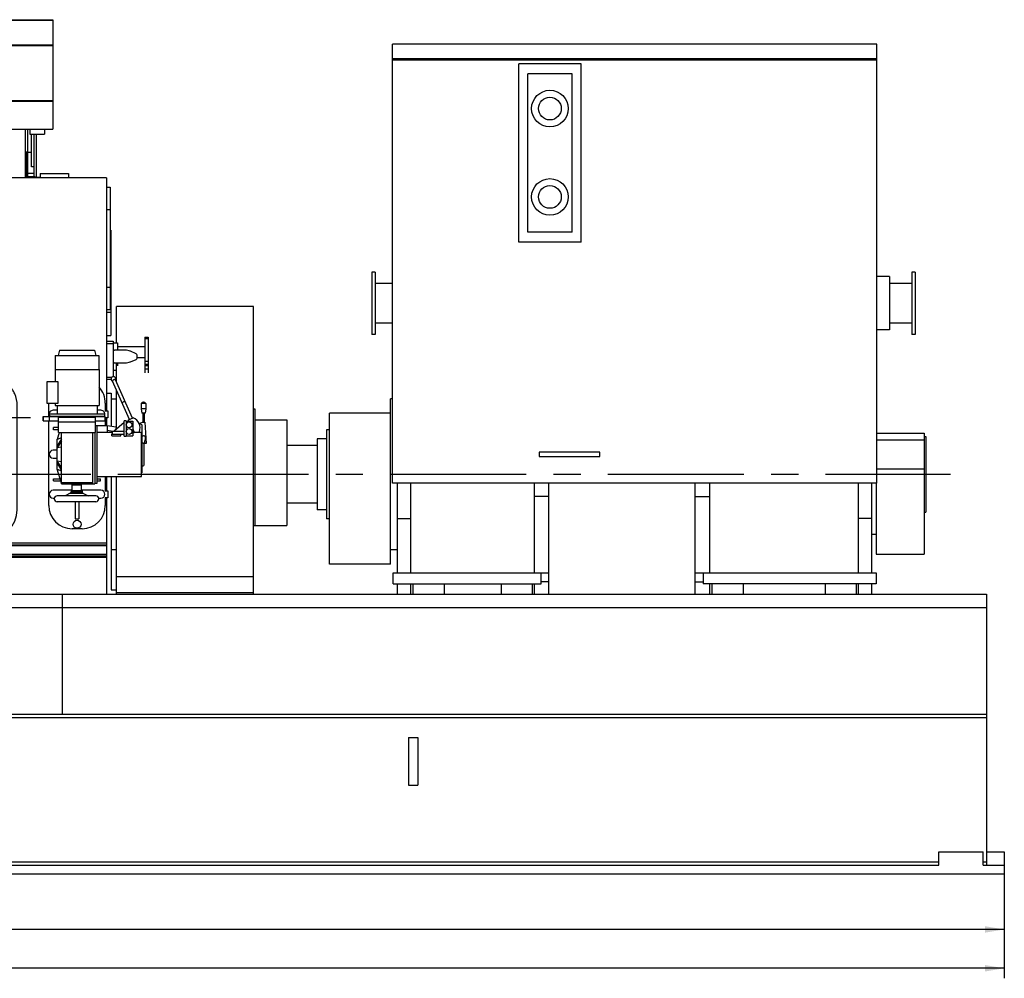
# Model space of a CAD drawing. Header units: millimetres. Extents: x 0 to 1189, y 0 to 841.
# Tile 118 of 166: x 637 to 814, y 514 to 687. Entities that reach past the tile are written whole.
import ezdxf
from ezdxf.enums import TextEntityAlignment as Align

# ---------------------------------------------------------------- set-up
doc = ezdxf.new("R2010")
doc.units = ezdxf.units.MM
doc.header["$LTSCALE"] = 65.395
doc.linetypes.add('CENTER', pattern=[0.6, 0.375, -0.075, 0.075, -0.075])
doc.layers.get('0').update_dxf_attribs({"linetype": 'CONTINUOUS'})
for name, color, linetype in [('1907_040000_TLKGS_KS_V_ABL340', 7, 'CONTINUOUS'), ('1907_041000_TLKGS_KS_V_ABL341', 7, 'CONTINUOUS'), ('1907_116500_06_SIMPLE1_B#AF0_ABL252', 7, 'CONTINUOUS'), ('1907_116500_06_SIMPLE1_T2_B_PBL397', 7, 'CONTINUOUS'), ('1907_733000_06_SIMPLE1_A_ABL358', 7, 'CONTINUOUS'), ('1907_733000_06_SIMPLE1_T1_A_PBL359', 7, 'CONTINUOUS'), ('1907_733000_06_SIMPLE1_T2_A_PBL361', 7, 'CONTINUOUS'), ('1907_733000_06_SIMPLE1_T3_A_PBL370', 7, 'CONTINUOUS'), ('1907_733000_06_SIMPLE1_T4_A_PBL360', 7, 'CONTINUOUS'), ('1907_734000_04_SIMPLE1_C_ABL342', 7, 'CONTINUOUS'), ('1907_734000_04_SIMPLE1_T1_C_PBL343', 7, 'CONTINUOUS'), ('1997_000000_TLKGS_MARKETING_ABL3', 7, 'CONTINUOUS'), ('1997_030000_TLKGS_V_ABL10', 7, 'CONTINUOUS'), ('1997_100000_TLKGS_V_ABL225', 7, 'CONTINUOUS'), ('1997_111000_12_SIMPLE1_D_ABL226', 7, 'CONTINUOUS'), ('1997_111000_12_SIMPLE1_T1_D_PBL227', 7, 'CONTINUOUS'), ('1997_111000_12_SIMPLE1_T2_D_PBL390', 7, 'CONTINUOUS'), ('1997_111200_08_SIMPLE1_A_ABL235', 7, 'CONTINUOUS'), ('1997_111200_08_SIMPLE1_T2_A_PBL383', 7, 'CONTINUOUS'), ('1997_111200_08_SIMPLE1_T6_A_PBL357', 7, 'CONTINUOUS'), ('1997_171000_05_SIMPLE1_A_ABL393', 7, 'CONTINUOUS'), ('1997_171000_05_SIMPLE1_T1_A_PBL396', 7, 'CONTINUOUS'), ('1997_171000_05_SIMPLE1_T2_A_PBL394', 7, 'CONTINUOUS'), ('1997_300000_TLKGS_V_ABL379', 7, 'CONTINUOUS'), ('1997_312000_06_SIMPLE1_T1_X_PBL381', 7, 'CONTINUOUS'), ('1997_312000_06_SIMPLE1_X_ABL380', 7, 'CONTINUOUS'), ('1997_700000_TLKGS_V_ABL22', 7, 'CONTINUOUS'), ('1997_727000_11_SIMPLE1_B_ABL23', 7, 'CONTINUOUS'), ('1997_727000_11_SIMPLE1_T1_B_PBL24', 7, 'CONTINUOUS'), ('9M32C_GENSET_GENERATOR_ABL346', 7, 'CONTINUOUS'), ('9M32C_GENSET_GENERATOR_T1_PBL347', 7, 'CONTINUOUS'), ('9M32C_GENSET_KPL_GRUNDRAHMEN_ABL206', 7, 'CONTINUOUS'), ('9M32C_GENSET_KPL_GRUNDRAHMEN_T1_PBL207', 7, 'CONTINUOUS'), ('9M32C_GENSET_SCHUTZHAUBE_ABL338', 7, 'CONTINUOUS'), ('9M32C_GENSET_SCHUTZHAUBE_T1_PBL339', 7, 'CONTINUOUS'), ('new_view_7_VBL0', 7, 'CONTINUOUS')]:
    doc.layers.add(name, color=color, linetype=linetype)
doc.styles.get("Standard").update_dxf_attribs({"font": 'txt', "width": 0.6})
doc.dimstyles.new('DIMSTYLE_2', dxfattribs={"dimtxt": 3.5, "dimasz": 3.5, "dimexe": 1.8, "dimexo": 0, "dimgap": 0.875, "dimtad": 1, "dimlfac": 25, "dimdsep": 46, "dimtxsty": 'Standard', "dimblk": '_FILLED', "dimblk1": '_FILLED', "dimblk2": '_FILLED', "dimcen": 0.09, "dimadec": 0, "dimazin": 0, "dimtp": 2, "dimtm": 2, "dimtfac": 1, "dimtofl": 0, "dimtmove": 0, "dimatfit": 3, "dimldrblk": '_FILLED', "dimfxl": 1, "dimtolj": 1, "dimarcsym": 0})

# ---------------------------------------------------------------- blocks, each defined once
blk = doc.blocks.new('_FILLED')
at = {"color": 0, "linetype": 'ByBlock'}
blk.add_solid([(0, 0), (-1, 0.167), (-1, -0.167)], dxfattribs=at)
blk = doc.blocks.new('*D8')
at = {"color": 2, "linetype": 'Continuous'}
for p, q in [((425.61, 532.81), (425.61, 521.01)), ((814.01, 532.81), (814.01, 521.01)), ((425.61, 522.81), (619.81, 522.81)), ((814.01, 522.81), (619.81, 522.81))]:
    blk.add_line(p, q, dxfattribs=at)
at = {"color": 2, "linetype": 'Continuous', "xscale": 3.5, "yscale": 3.5, "zscale": 3.5, "rotation": 180}
blk.add_blockref('_FILLED', (425.61, 522.81), dxfattribs=at)
at = {"color": 2, "linetype": 'Continuous', "xscale": 3.5, "yscale": 3.5, "zscale": 3.5}
blk.add_blockref('_FILLED', (814.01, 522.81), dxfattribs=at)
at = {"color": 2, "linetype": 'Continuous', "width": 0.636905}
blk.add_text('9710', height=3.5, dxfattribs=at).set_placement((619.81, 523.68), align=Align.CENTER)
blk = doc.blocks.new('*D9')
at = {"color": 2, "linetype": 'Continuous'}
for p, q in [((414.97, 536.93), (414.97, 514.01)), ((814.01, 534.41), (814.01, 514.01)), ((414.97, 515.81), (614.49, 515.81)), ((814.01, 515.81), (614.49, 515.81))]:
    blk.add_line(p, q, dxfattribs=at)
at = {"color": 2, "linetype": 'Continuous', "xscale": 3.5, "yscale": 3.5, "zscale": 3.5, "rotation": 180}
blk.add_blockref('_FILLED', (414.97, 515.81), dxfattribs=at)
at = {"color": 2, "linetype": 'Continuous', "xscale": 3.5, "yscale": 3.5, "zscale": 3.5}
blk.add_blockref('_FILLED', (814.01, 515.81), dxfattribs=at)
at = {"color": 2, "linetype": 'Continuous', "width": 0.690476}
blk.add_text('9976', height=3.5, dxfattribs=at).set_placement((614.49, 516.68), align=Align.CENTER)
blk = doc.blocks.new('1997_727000_11_SIMPLE1_T1_B_PBL24', base_point=(514.6, 686.29))
at = {"layer": '1997_727000_11_SIMPLE1_T1_B_PBL24', "color": 7, "linetype": 'Continuous'}
for p, q in [((618.15, 686.68), (642.57, 686.68)), ((637.31, 686.68), (637.31, 686.7)), ((637.31, 686.7), (638.43, 686.7)), ((638.43, 686.7), (638.43, 686.68)), ((642.57, 686.68), (642.57, 667.01)), ((446.53, 686.62), (642.57, 686.62)), ((446.53, 682.15), (642.57, 682.15)), ((446.53, 672.13), (642.57, 672.13)), ((446.53, 667.01), (642.57, 667.01)), ((638.43, 667.01), (638.43, 666.1)), ((638.43, 666.1), (641.03, 666.1)), ((641.03, 667.01), (641.03, 666.1))]:
    blk.add_line(p, q, dxfattribs=at)
at = {"layer": '1997_727000_11_SIMPLE1_T1_B_PBL24', "color": 9, "linetype": 'Continuous'}
for p, q in [((446.53, 686.6), (642.57, 686.6)), ((446.53, 682.08), (642.57, 682.08)), ((446.53, 672.05), (642.57, 672.05))]:
    blk.add_line(p, q, dxfattribs=at)
blk = doc.blocks.new('1997_727000_11_SIMPLE1_B_ABL23', base_point=(514.6, 686.29))
at = {"layer": '1997_727000_11_SIMPLE1_T1_B_PBL24'}
blk.add_blockref('1997_727000_11_SIMPLE1_T1_B_PBL24', (514.6, 686.29), dxfattribs=at)
blk = doc.blocks.new('1997_700000_TLKGS_V_ABL22', base_point=(514.6, 686.29))
at = {"layer": '1997_727000_11_SIMPLE1_B_ABL23'}
blk.add_blockref('1997_727000_11_SIMPLE1_B_ABL23', (514.6, 686.29), dxfattribs=at)
blk = doc.blocks.new('1997_111000_12_SIMPLE1_T1_D_PBL227', base_point=(544.73, 620.51))
at = {"layer": '1997_111000_12_SIMPLE1_T1_D_PBL227', "color": 7, "linetype": 'Continuous'}
for p, q in [((652.21, 658.21), (436.33, 658.21)), ((652.21, 658.21), (652.21, 616.25)), ((652.21, 628.77), (653.41, 628.77)), ((653.41, 628.77), (653.41, 622.39)), ((653.41, 628.47), (654.21, 628.47)), ((654.21, 628.47), (654.21, 627.15)), ((659.13, 629.48), (659.73, 629.48)), ((659.13, 629.48), (659.13, 623.06)), ((659.73, 629.48), (659.73, 623.06)), ((653.47, 627.21), (653.41, 627.21)), ((655.59, 627.15), (653.65, 627.15)), ((654.21, 627.84), (659.13, 627.84)), ((657.59, 626.5), (656.52, 626.96)), ((653.41, 624.81), (653.47, 624.81)), ((653.65, 624.87), (655.59, 624.87)), ((654.21, 624.87), (654.21, 624.36)), ((656.52, 625.05), (657.59, 625.51)), ((657.75, 625.75), (657.75, 626.26)), ((657.75, 625.86), (659.13, 625.86)), ((653.41, 623.55), (654.01, 623.55)), ((652.21, 621.93), (653.05, 621.93)), ((652.21, 614.97), (652.21, 613.57)), ((652.21, 604.41), (652.21, 601.85)), ((652.21, 600.57), (652.21, 583.21)), ((652.21, 592.41), (429.73, 592.41)), ((652.21, 590.31), (429.73, 590.31)), ((652.21, 589.81), (429.73, 589.81))]:
    blk.add_line(p, q, dxfattribs=at)
at = {"layer": '1997_111000_12_SIMPLE1_T1_D_PBL227', "color": 9, "linetype": 'Continuous'}
for p, q in [((652.21, 628.37), (653.41, 628.37)), ((659.13, 629.25), (659.73, 629.25)), ((659.13, 625.19), (659.73, 625.19)), ((659.13, 624.63), (659.73, 624.63)), ((659.13, 624.38), (659.73, 624.38)), ((659.13, 623.82), (659.73, 623.82)), ((652.21, 622.33), (653.25, 622.33)), ((652.21, 592.01), (429.73, 592.01)), ((652.21, 591.93), (429.73, 591.93)), ((652.21, 590.33), (429.73, 590.33)), ((652.21, 589.97), (429.73, 589.97))]:
    blk.add_line(p, q, dxfattribs=at)
at = {"layer": '1997_111000_12_SIMPLE1_T1_D_PBL227', "color": 7, "linetype": 'Continuous'}
for centre, radius, start, end in [((653.65, 627.45), 0.299, 233.4114, 270), ((655.59, 624.81), 2.34, 66.8, 90), ((657.49, 626.26), 0.261, 0, 66.8025), ((653.65, 624.57), 0.299, 90, 126.5886), ((655.59, 627.21), 2.34, 270, 293.2), ((657.49, 625.75), 0.261, 293.2, 359.9912)]:
    blk.add_arc(centre, radius, start, end, dxfattribs=at)
blk = doc.blocks.new('1997_111000_12_SIMPLE1_T2_D_PBL390', base_point=(628.07, 662.61))
at = {"layer": '1997_111000_12_SIMPLE1_T2_D_PBL390', "color": 9, "linetype": 'Continuous'}
for p, q in [((628.39, 658.21), (628.39, 667.01)), ((629.96, 658.21), (629.96, 662.81)), ((637.75, 658.21), (637.75, 662.81))]:
    blk.add_line(p, q, dxfattribs=at)
at = {"layer": '1997_111000_12_SIMPLE1_T2_D_PBL390', "color": 7, "linetype": 'Continuous'}
for p, q in [((629.01, 662.81), (629.01, 667.01)), ((637.65, 658.21), (637.65, 667.01)), ((638.05, 658.21), (638.05, 667.01)), ((638.73, 662.81), (638.73, 666.1)), ((617.41, 662.81), (617.41, 664.61)), ((631, 662.81), (628.78, 662.81)), ((628.78, 662.81), (628.78, 658.21)), ((631, 658.21), (631, 662.81)), ((637.87, 662.81), (637.65, 662.81)), ((637.87, 662.81), (637.87, 658.21)), ((638.05, 662.81), (638.73, 662.81)), ((617.41, 658.21), (617.41, 659.21)), ((619.88, 658.21), (619.88, 658.33)), ((626.21, 658.21), (626.21, 658.33))]:
    blk.add_line(p, q, dxfattribs=at)
blk = doc.blocks.new('1997_111000_12_SIMPLE1_D_ABL226', base_point=(544.73, 622.41))
at = {"layer": '1997_111000_12_SIMPLE1_T1_D_PBL227'}
blk.add_blockref('1997_111000_12_SIMPLE1_T1_D_PBL227', (544.73, 620.51), dxfattribs=at)
at = {"layer": '1997_111000_12_SIMPLE1_T2_D_PBL390'}
blk.add_blockref('1997_111000_12_SIMPLE1_T2_D_PBL390', (628.07, 662.61), dxfattribs=at)
blk = doc.blocks.new('1997_111200_08_SIMPLE1_T6_A_PBL357', base_point=(627.73, 609.51))
at = {"layer": '1997_111200_08_SIMPLE1_T6_A_PBL357', "color": 2, "linetype": 'CENTER'}
for q in [(627.73, 625.8), (616.93, 615.01), (638.52, 615.01), (627.73, 604.21)]:
    blk.add_line((627.73, 615.01), q, dxfattribs=at)
at = {"layer": '1997_111200_08_SIMPLE1_T6_A_PBL357', "color": 7, "linetype": 'Continuous'}
for p, q in [((630.93, 622.41), (624.53, 622.41)), ((619.33, 617.21), (619.33, 598.41)), ((636.13, 598.41), (636.13, 617.2)), ((624.53, 593.21), (630.93, 593.21))]:
    blk.add_line(p, q, dxfattribs=at)
blk.add_circle((627.73, 615.01), 6.5, dxfattribs=at)
for centre, radius, start, end in [((624.53, 617.21), 5.2, 90, 180), ((630.93, 617.21), 5.2, 32.2971, 90), ((630.97, 617.23), 5.15, 23.9005, 32.3361), ((630.91, 617.2), 5.22, 0, 23.9005), ((624.53, 598.41), 5.2, 180, 270), ((630.93, 598.41), 5.2, 270, 360)]:
    blk.add_arc(centre, radius, start, end, dxfattribs=at)
blk = doc.blocks.new('1997_111200_08_SIMPLE1_T2_A_PBL383', base_point=(652.55, 645.51))
at = {"layer": '1997_111200_08_SIMPLE1_T2_A_PBL383', "color": 7, "linetype": 'Continuous'}
for p, q in [((652.21, 656.51), (652.89, 656.51)), ((652.89, 656.51), (652.89, 634.51)), ((652.21, 634.51), (652.89, 634.51))]:
    blk.add_line(p, q, dxfattribs=at)
at = {"layer": '1997_111200_08_SIMPLE1_T2_A_PBL383', "color": 9, "linetype": 'Continuous'}
for p, q in [((652.21, 652.51), (652.89, 652.51)), ((652.21, 638.51), (652.89, 638.51))]:
    blk.add_line(p, q, dxfattribs=at)
blk = doc.blocks.new('1997_111200_08_SIMPLE1_A_ABL235', base_point=(544.21, 624.76))
at = {"layer": '1997_111200_08_SIMPLE1_T2_A_PBL383'}
blk.add_blockref('1997_111200_08_SIMPLE1_T2_A_PBL383', (652.55, 645.51), dxfattribs=at)
at = {"layer": '1997_111200_08_SIMPLE1_T6_A_PBL357'}
blk.add_blockref('1997_111200_08_SIMPLE1_T6_A_PBL357', (627.73, 609.51), dxfattribs=at)
blk = doc.blocks.new('1907_116500_06_SIMPLE1_T2_B_PBL397', base_point=(642.81, 658.61))
at = {"layer": '1907_116500_06_SIMPLE1_T2_B_PBL397', "color": 7, "linetype": 'Continuous'}
for p, q in [((640.25, 659.01), (645.37, 659.01)), ((640.25, 659.01), (640.25, 658.21)), ((645.37, 659.01), (645.37, 658.21))]:
    blk.add_line(p, q, dxfattribs=at)
blk = doc.blocks.new('1907_116500_06_SIMPLE1_B#AF0_ABL252', base_point=(543.31, 672.67))
at = {"layer": '1907_116500_06_SIMPLE1_T2_B_PBL397'}
blk.add_blockref('1907_116500_06_SIMPLE1_T2_B_PBL397', (642.81, 658.61), dxfattribs=at)
blk = doc.blocks.new('1997_171000_05_SIMPLE1_T2_A_PBL394', base_point=(639.47, 662.15))
at = {"layer": '1997_171000_05_SIMPLE1_T2_A_PBL394', "color": 7, "linetype": 'Continuous'}
for p, q in [((639.11, 666.1), (639.11, 658.21)), ((639.57, 666.1), (639.57, 658.39)), ((638.69, 660.21), (638.69, 662.81)), ((639.11, 660.21), (638.69, 660.21)), ((639.17, 658.39), (639.57, 658.39)), ((639.17, 658.39), (639.17, 658.21)), ((640.25, 658.27), (639.17, 658.27))]:
    blk.add_line(p, q, dxfattribs=at)
blk = doc.blocks.new('1997_171000_05_SIMPLE1_T1_A_PBL396', base_point=(542.51, 658.64))
at = {"layer": '1997_171000_05_SIMPLE1_T1_A_PBL396', "color": 7, "linetype": 'Continuous'}
for p, q in [((639.11, 659.01), (638.05, 659.01)), ((639.33, 658.39), (639.33, 658.27))]:
    blk.add_line(p, q, dxfattribs=at)
at = {"layer": '1997_171000_05_SIMPLE1_T1_A_PBL396', "color": 9, "linetype": 'Continuous'}
for p, q in [((639.11, 658.37), (638.05, 658.37)), ((639.33, 658.37), (639.17, 658.37))]:
    blk.add_line(p, q, dxfattribs=at)
blk = doc.blocks.new('1997_171000_05_SIMPLE1_A_ABL393', base_point=(542.97, 662.15))
at = {"layer": '1997_171000_05_SIMPLE1_T1_A_PBL396'}
blk.add_blockref('1997_171000_05_SIMPLE1_T1_A_PBL396', (542.51, 658.64), dxfattribs=at)
at = {"layer": '1997_171000_05_SIMPLE1_T2_A_PBL394'}
blk.add_blockref('1997_171000_05_SIMPLE1_T2_A_PBL394', (639.47, 662.15), dxfattribs=at)
blk = doc.blocks.new('1997_100000_TLKGS_V_ABL225', base_point=(544.73, 632.47))
at = {"layer": '1907_116500_06_SIMPLE1_B#AF0_ABL252'}
blk.add_blockref('1907_116500_06_SIMPLE1_B#AF0_ABL252', (543.31, 672.67), dxfattribs=at)
at = {"layer": '1997_111000_12_SIMPLE1_D_ABL226'}
blk.add_blockref('1997_111000_12_SIMPLE1_D_ABL226', (544.73, 622.41), dxfattribs=at)
at = {"layer": '1997_111200_08_SIMPLE1_A_ABL235'}
blk.add_blockref('1997_111200_08_SIMPLE1_A_ABL235', (544.21, 624.76), dxfattribs=at)
at = {"layer": '1997_171000_05_SIMPLE1_A_ABL393'}
blk.add_blockref('1997_171000_05_SIMPLE1_A_ABL393', (542.97, 662.15), dxfattribs=at)
blk = doc.blocks.new('1997_312000_06_SIMPLE1_T1_X_PBL381', base_point=(652.61, 639.29))
at = {"layer": '1997_312000_06_SIMPLE1_T1_X_PBL381', "color": 7, "linetype": 'Continuous'}
for p, q in [((652.89, 648.78), (653.01, 648.78)), ((652.89, 648.34), (653.01, 648.34)), ((653.01, 648.78), (653.01, 629.81)), ((652.89, 645.81), (653.01, 645.81)), ((652.89, 641.61), (653.01, 641.61)), ((652.21, 634.01), (653.01, 634.01)), ((652.21, 629.81), (653.01, 629.81))]:
    blk.add_line(p, q, dxfattribs=at)
at = {"layer": '1997_312000_06_SIMPLE1_T1_X_PBL381', "color": 9, "linetype": 'Continuous'}
blk.add_line((652.89, 647.9), (653.01, 647.9), dxfattribs=at)
blk = doc.blocks.new('1997_312000_06_SIMPLE1_X_ABL380', base_point=(652.61, 639.29))
at = {"layer": '1997_312000_06_SIMPLE1_T1_X_PBL381'}
blk.add_blockref('1997_312000_06_SIMPLE1_T1_X_PBL381', (652.61, 639.29), dxfattribs=at)
blk = doc.blocks.new('1997_300000_TLKGS_V_ABL379', base_point=(652.61, 639.29))
at = {"layer": '1997_312000_06_SIMPLE1_X_ABL380'}
blk.add_blockref('1997_312000_06_SIMPLE1_X_ABL380', (652.61, 639.29), dxfattribs=at)
blk = doc.blocks.new('1997_030000_TLKGS_V_ABL10', base_point=(520.53, 642.15))
at = {"layer": '1997_100000_TLKGS_V_ABL225'}
blk.add_blockref('1997_100000_TLKGS_V_ABL225', (544.73, 632.47), dxfattribs=at)
at = {"layer": '1997_300000_TLKGS_V_ABL379'}
blk.add_blockref('1997_300000_TLKGS_V_ABL379', (652.61, 639.29), dxfattribs=at)
at = {"layer": '1997_700000_TLKGS_V_ABL22'}
blk.add_blockref('1997_700000_TLKGS_V_ABL22', (514.6, 686.29), dxfattribs=at)
blk = doc.blocks.new('1907_734000_04_SIMPLE1_T1_C_PBL343', base_point=(653.11, 601.71))
at = {"layer": '1907_734000_04_SIMPLE1_T1_C_PBL343', "color": 7, "linetype": 'Continuous'}
for p, q in [((652.21, 619.41), (653.09, 619.41)), ((653.09, 619.41), (653.09, 613.49)), ((653.09, 618.38), (654.01, 618.38)), ((653.09, 612.64), (653.09, 612.41)), ((653.09, 604.41), (653.09, 584.01)), ((653.09, 591.24), (654.01, 591.24)), ((653.09, 584.01), (654.01, 584.01))]:
    blk.add_line(p, q, dxfattribs=at)
blk = doc.blocks.new('1907_734000_04_SIMPLE1_C_ABL342', base_point=(653.11, 601.71))
at = {"layer": '1907_734000_04_SIMPLE1_T1_C_PBL343'}
blk.add_blockref('1907_734000_04_SIMPLE1_T1_C_PBL343', (653.11, 601.71), dxfattribs=at)
blk = doc.blocks.new('1907_733000_06_SIMPLE1_T1_A_PBL359', base_point=(647.15, 607.74))
at = {"layer": '1907_733000_06_SIMPLE1_T1_A_PBL359', "color": 7, "linetype": 'Continuous'}
for p, q in [((641.81, 615.21), (641.81, 617.59)), ((652.01, 617.61), (652.01, 616.25)), ((643.31, 616.33), (642.61, 616.33)), ((651.21, 616.33), (650.51, 616.33)), ((652.01, 616.25), (652.49, 616.25)), ((652.49, 616.25), (652.49, 614.97)), ((641.81, 599.21), (641.81, 614.41)), ((643.59, 612.33), (643.59, 614.21)), ((650.23, 612.33), (650.23, 614.21)), ((652.49, 614.97), (652.01, 614.97)), ((652.01, 614.97), (652.01, 613.57)), ((643.59, 613.21), (642.69, 613.21)), ((642.69, 612.81), (642.69, 613.21)), ((643.59, 612.81), (642.69, 612.81)), ((643.7, 612.33), (643.31, 611.1)), ((643.59, 612.33), (650.23, 612.33)), ((644.11, 603.09), (644.11, 612.33)), ((649.71, 612.33), (649.71, 610.22)), ((650.11, 612.33), (650.11, 603.09)), ((644.11, 611.38), (643.31, 611.1)), ((644.11, 611.18), (643.31, 609.93)), ((643.31, 611.11), (643.31, 611.11)), ((643.31, 605.71), (643.31, 611.11)), ((643.31, 611.1), (643.31, 611.1)), ((644.11, 610.83), (643.31, 609.58)), ((643.31, 609.13), (642.61, 609.13)), ((644.11, 609.72), (643.31, 609.58)), ((642.61, 607.69), (643.31, 607.69)), ((644.11, 605.98), (643.31, 607.23)), ((643.31, 607.23), (644.11, 607.1)), ((644.11, 605.63), (643.31, 606.89)), ((643.31, 605.71), (643.31, 605.71)), ((644.11, 603.21), (643.31, 605.71)), ((643.31, 605.71), (643.31, 605.71)), ((643.31, 605.71), (644.11, 605.44)), ((649.71, 606.59), (649.71, 603.26)), ((642.69, 604.01), (643.85, 604.01)), ((642.69, 603.61), (642.69, 604.01)), ((642.69, 603.61), (643.98, 603.61)), ((650.55, 604.01), (651.13, 604.01)), ((650.55, 603.61), (651.13, 603.61)), ((651.13, 603.61), (651.13, 604.01)), ((652.01, 604.41), (652.01, 601.85)), ((645.99, 601.93), (642.61, 601.93)), ((649.71, 603.26), (644.11, 603.26)), ((644.11, 603.09), (645.94, 603.09)), ((644.15, 603.26), (644.15, 603.16)), ((649.67, 603.16), (644.15, 603.16)), ((651.21, 601.93), (647.67, 601.93)), ((647.71, 603.09), (650.11, 603.09)), ((649.67, 603.26), (649.67, 603.16)), ((652.01, 601.85), (652.49, 601.85)), ((652.49, 601.85), (652.49, 600.57)), ((642.61, 600.49), (642.82, 600.49)), ((646.59, 599.86), (646.59, 596.81)), ((647.23, 599.86), (647.23, 596.81)), ((650.83, 600.49), (651.21, 600.49)), ((652.49, 600.57), (652.01, 600.57)), ((652.01, 600.57), (652.01, 599.21)), ((646.59, 596.81), (647.23, 596.81)), ((647.81, 595.01), (646.01, 595.01))]:
    blk.add_line(p, q, dxfattribs=at)
blk.add_circle((646.91, 595.81), 0.72, dxfattribs=at)
for centre, radius, start, end in [((647.81, 617.61), 4.2, 0, 43.1334), ((642.61, 615.61), 0.72, 90, 197.3504), ((651.21, 615.61), 0.72, 342.6496, 90), ((642.61, 608.41), 0.72, 90, 270), ((642.61, 601.21), 0.72, 90, 270), ((651.21, 601.21), 0.72, 270, 90), ((646.01, 599.21), 4.2, 180, 270), ((647.81, 599.21), 4.2, 270, 360)]:
    blk.add_arc(centre, radius, start, end, dxfattribs=at)
for points, knots in [([(643.31, 609.93), (643.31, 609.9), (643.31, 609.78), (643.31, 609.67), (643.31, 609.58)], [0, 0, 0, 0, 0.240786, 1, 1, 1, 1]), ([(644.11, 606.59), (644.11, 606.89), (644.12, 607.49), (644.13, 608.41), (644.12, 609.32), (644.11, 609.93), (644.11, 610.22)], [0, 0, 0, 0, 0.246154, 0.5, 0.753846, 1, 1, 1, 1]), ([(649.71, 610.22), (649.71, 609.93), (649.69, 609.32), (649.68, 608.41), (649.69, 607.49), (649.71, 606.89), (649.71, 606.59)], [0, 0, 0, 0, 0.246154, 0.5, 0.753846, 1, 1, 1, 1]), ([(643.31, 607.23), (643.31, 607.2), (643.31, 607.09), (643.31, 606.97), (643.31, 606.89)], [0, 0, 0, 0, 0.258817, 1, 1, 1, 1])]:
    blk.add_open_spline(points, degree=3, knots=knots, dxfattribs=at)
blk = doc.blocks.new('1907_733000_06_SIMPLE1_T4_A_PBL360', base_point=(646.83, 601.51))
at = {"layer": '1907_733000_06_SIMPLE1_T4_A_PBL360', "color": 7, "linetype": 'Continuous'}
for p, q in [((645.83, 601.64), (645.69, 601.42)), ((645.83, 601.88), (647.83, 601.88)), ((645.83, 601.88), (645.83, 601.64)), ((645.83, 601.64), (647.83, 601.64)), ((645.93, 603.16), (647.73, 603.16)), ((645.93, 603.16), (645.99, 602.93)), ((645.93, 603.16), (645.93, 603.16)), ((645.99, 602.93), (647.67, 602.93)), ((645.99, 602.93), (645.99, 601.88)), ((647.73, 603.16), (647.67, 602.93)), ((647.67, 602.93), (647.67, 601.88)), ((647.73, 603.16), (647.73, 603.16)), ((647.83, 601.88), (647.83, 601.64)), ((647.83, 601.64), (647.96, 601.42)), ((650.3, 600.93), (643.35, 600.93)), ((650.3, 599.86), (643.35, 599.86)), ((644.87, 601), (644.63, 600.93)), ((645.69, 601.42), (644.87, 601)), ((644.87, 601), (648.78, 601)), ((645.69, 601.42), (647.96, 601.42)), ((647.96, 601.42), (648.78, 601)), ((648.78, 601), (649.02, 600.93))]:
    blk.add_line(p, q, dxfattribs=at)
for centre, start, end in [((643.35, 600.4), 90, 270), ((650.31, 600.4), 270, 90)]:
    blk.add_arc(centre, 0.534, start, end, dxfattribs=at)
blk = doc.blocks.new('1907_733000_06_SIMPLE1_T2_A_PBL361', base_point=(654.74, 612.55))
at = {"layer": '1907_733000_06_SIMPLE1_T2_A_PBL361', "color": 7, "linetype": 'Continuous'}
for p, q in [((656.34, 614.68), (653.31, 621.59)), ((656.89, 614.92), (653.86, 621.83)), ((659.33, 617.57), (658.49, 617.57)), ((658.49, 617.57), (658.49, 616.6)), ((658.93, 617.79), (658.89, 617.79)), ((659.33, 617.57), (659.33, 616.6)), ((659.33, 616.6), (658.49, 616.6)), ((658.49, 616.6), (658.6, 615.81)), ((659.21, 615.81), (658.6, 615.81)), ((658.79, 615.81), (658.79, 614.21)), ((659.03, 615.81), (659.03, 614.21)), ((659.33, 616.6), (659.21, 615.81)), ((655.41, 614.11), (653.58, 612.59)), ((655.41, 612.59), (655.41, 614.11)), ((655.75, 614.43), (655.42, 614.43)), ((655.42, 611.66), (655.42, 614.43)), ((655.75, 614.43), (655.75, 611.66)), ((655.75, 614.35), (656.95, 614.35)), ((655.75, 614.35), (655.75, 611.75)), ((656.19, 614.62), (657.02, 614.98)), ((656.19, 614.35), (656.19, 614.62)), ((656.95, 614.35), (656.95, 611.75)), ((658.09, 613.96), (658.71, 614.21)), ((658.71, 614.21), (659.11, 614.21)), ((659.11, 614.21), (659.37, 610.38)), ((650.23, 613.61), (650.55, 613.61)), ((650.55, 603.21), (650.55, 613.61)), ((650.55, 613.57), (652.36, 613.57)), ((650.55, 612.37), (652.36, 612.37)), ((652.33, 613.59), (652.32, 613.57)), ((652.33, 613.59), (653.95, 613.37)), ((652.36, 613.57), (652.36, 612.37)), ((652.36, 612.74), (653.43, 612.59)), ((652.36, 612.41), (653.28, 612.41)), ((653.28, 612.59), (655.42, 612.59)), ((653.28, 612.03), (653.28, 612.59)), ((653.95, 613.37), (653.87, 612.83)), ((653.92, 613.16), (654.17, 613.12)), ((654.15, 613.11), (654.28, 613.17)), ((655.41, 613.66), (655.42, 613.67)), ((656.95, 613.01), (657.2, 612.33)), ((656.95, 612.48), (656.95, 612.46)), ((656.95, 612.46), (656.95, 612.46)), ((656.95, 612.33), (657.2, 612.33)), ((657.18, 612.38), (658.16, 612.38)), ((658.23, 613.8), (658.16, 613.77)), ((658.16, 612.48), (658.16, 612.38)), ((658.16, 612.41), (658.55, 612.41)), ((658.55, 604.41), (658.55, 612.41)), ((658.67, 611.73), (658.67, 613.5)), ((653.19, 612.07), (653.28, 612.07)), ((653.19, 611.75), (653.19, 612.07)), ((653.19, 611.75), (654.83, 611.75)), ((653.28, 612.03), (655.42, 612.03)), ((654.83, 611.75), (654.83, 612.03)), ((655.42, 611.66), (655.75, 611.66)), ((655.75, 611.75), (656.95, 611.75)), ((658.55, 611.77), (658.59, 611.77)), ((658.59, 611.77), (658.59, 605.04)), ((658.59, 611.73), (658.67, 611.73)), ((659.22, 611.33), (658.95, 610.2)), ((659.13, 610.38), (659.1, 610.84)), ((659.37, 610.38), (659.13, 610.38)), ((658.95, 610.3), (658.95, 606.41)), ((658.59, 606.2), (658.95, 606.41)), ((650.55, 604.41), (658.55, 604.41)), ((658.55, 605.04), (658.59, 605.04)), ((650.11, 603.21), (650.55, 603.21))]:
    blk.add_line(p, q, dxfattribs=at)
for centre in [(656.29, 613.71), (656.29, 612.51)]:
    blk.add_circle(centre, 0.521, dxfattribs=at)
for centre, radius, start, end in [((653.48, 621.96), 0.436, 337.2507, 249.863), ((658.89, 617.31), 0.474, 90, 147.4586), ((658.93, 617.31), 0.474, 32.5414, 90), ((656.27, 613.13), 2, 341.0743, 67.8393), ((654.26, 612.86), 0.28, 113.633, 163.2954), ((658.35, 613.5), 0.32, 0, 111.894), ((658.91, 611.4), 0.32, 346.4483, 166.3104), ((658.59, 611.48), 0.00488, 201.3469, 338.6531), ((610.18, 530.25), 93.73, 58.6497, 58.907)]:
    blk.add_arc(centre, radius, start, end, dxfattribs=at)
for points, knots in [([(653.53, 621.85), (653.49, 621.83), (653.43, 621.79), (653.34, 621.72), (653.3, 621.63), (653.31, 621.59)], [0, 0, 0, 0, 0.324332, 0.612802, 1, 1, 1, 1]), ([(653.86, 621.83), (653.85, 621.87), (653.75, 621.9), (653.63, 621.88), (653.56, 621.86), (653.53, 621.85)], [0, 0, 0, 0, 0.387198, 0.675668, 1, 1, 1, 1]), ([(655.02, 617.68), (655.02, 617.69), (655.04, 617.73), (655.12, 617.79), (655.2, 617.84), (655.27, 617.87)], [0, 0, 0, 0, 0.116647, 0.331004, 1, 1, 1, 1]), ([(655.27, 617.87), (655.33, 617.9), (655.43, 617.93), (655.53, 617.94), (655.57, 617.93), (655.57, 617.92)], [0, 0, 0, 0, 0.668996, 0.883353, 1, 1, 1, 1])]:
    blk.add_open_spline(points, degree=3, knots=knots, dxfattribs=at)
blk = doc.blocks.new('1907_733000_06_SIMPLE1_T3_A_PBL370', base_point=(646.35, 620.68))
at = {"layer": '1907_733000_06_SIMPLE1_T3_A_PBL370', "color": 7, "linetype": 'Continuous'}
for p, q in [((643.74, 627.15), (643.54, 626.21)), ((643.74, 627.15), (650.07, 627.15)), ((650.07, 627.15), (650.27, 626.21)), ((642.99, 626.21), (650.83, 626.21)), ((642.99, 626.21), (642.99, 623.68)), ((650.83, 626.21), (650.83, 623.68)), ((642.95, 623.68), (650.87, 623.68)), ((642.95, 623.68), (642.95, 621.47)), ((650.87, 623.68), (650.87, 617.21)), ((643.49, 621.47), (641.47, 621.47)), ((641.47, 621.47), (641.47, 617.59)), ((643.49, 617.59), (643.49, 621.47)), ((641.47, 617.59), (643.49, 617.59)), ((642.95, 617.59), (642.95, 617.21)), ((642.95, 617.21), (650.87, 617.21)), ((643.31, 617.21), (643.31, 615.65)), ((650.51, 617.21), (650.51, 615.65)), ((640.79, 615.21), (651.87, 615.21)), ((640.79, 614.41), (640.79, 615.21)), ((640.79, 614.41), (643.59, 614.41)), ((641.91, 615.21), (641.91, 614.41)), ((651.9, 615.65), (641.92, 615.65)), ((641.92, 615.22), (641.92, 615.65)), ((651.9, 615.22), (641.92, 615.22)), ((641.94, 615.21), (641.94, 615.22)), ((650.23, 615.01), (643.59, 615.01)), ((643.59, 614.21), (643.59, 615.01)), ((650.23, 614.21), (643.59, 614.21)), ((644.99, 615.01), (644.99, 615.21)), ((650.23, 614.21), (650.23, 615.01)), ((650.23, 614.41), (651.91, 614.41)), ((651.87, 615.21), (651.87, 615.22)), ((651.9, 615.22), (651.9, 615.65)), ((651.91, 615.21), (651.91, 614.41))]:
    blk.add_line(p, q, dxfattribs=at)
at = {"layer": '1907_733000_06_SIMPLE1_T3_A_PBL370', "color": 9, "linetype": 'Continuous'}
for p, q in [((640.87, 614.41), (640.87, 615.21)), ((646.41, 615.01), (646.41, 615.21)), ((646.54, 615.01), (646.54, 615.21)), ((646.74, 615.01), (646.74, 615.21))]:
    blk.add_line(p, q, dxfattribs=at)
blk = doc.blocks.new('1907_733000_06_SIMPLE1_A_ABL358', base_point=(650.08, 611.08))
at = {"layer": '1907_733000_06_SIMPLE1_T1_A_PBL359'}
blk.add_blockref('1907_733000_06_SIMPLE1_T1_A_PBL359', (647.15, 607.74), dxfattribs=at)
at = {"layer": '1907_733000_06_SIMPLE1_T2_A_PBL361'}
blk.add_blockref('1907_733000_06_SIMPLE1_T2_A_PBL361', (654.74, 612.55), dxfattribs=at)
at = {"layer": '1907_733000_06_SIMPLE1_T3_A_PBL370'}
blk.add_blockref('1907_733000_06_SIMPLE1_T3_A_PBL370', (646.35, 620.68), dxfattribs=at)
at = {"layer": '1907_733000_06_SIMPLE1_T4_A_PBL360'}
blk.add_blockref('1907_733000_06_SIMPLE1_T4_A_PBL360', (646.83, 601.51), dxfattribs=at)
blk = doc.blocks.new('1907_041000_TLKGS_KS_V_ABL341', base_point=(650.08, 605.58))
at = {"layer": '1907_733000_06_SIMPLE1_A_ABL358'}
blk.add_blockref('1907_733000_06_SIMPLE1_A_ABL358', (650.08, 611.08), dxfattribs=at)
at = {"layer": '1907_734000_04_SIMPLE1_C_ABL342'}
blk.add_blockref('1907_734000_04_SIMPLE1_C_ABL342', (653.11, 601.71), dxfattribs=at)
blk = doc.blocks.new('1907_040000_TLKGS_KS_V_ABL340', base_point=(650.08, 605.58))
at = {"layer": '1907_041000_TLKGS_KS_V_ABL341'}
blk.add_blockref('1907_041000_TLKGS_KS_V_ABL341', (650.08, 605.58), dxfattribs=at)
blk = doc.blocks.new('1997_000000_TLKGS_MARKETING_ABL3', base_point=(510.47, 648.67))
at = {"layer": '1907_040000_TLKGS_KS_V_ABL340'}
blk.add_blockref('1907_040000_TLKGS_KS_V_ABL340', (650.08, 605.58), dxfattribs=at)
at = {"layer": '1997_030000_TLKGS_V_ABL10'}
blk.add_blockref('1997_030000_TLKGS_V_ABL10', (520.53, 642.15), dxfattribs=at)
blk = doc.blocks.new('9M32C_GENSET_KPL_GRUNDRAHMEN_T1_PBL207', base_point=(619.81, 558.01))
at = {"layer": '9M32C_GENSET_KPL_GRUNDRAHMEN_T1_PBL207', "color": 7, "linetype": 'Continuous'}
for p, q in [((442.53, 583.21), (810.81, 583.21)), ((644.21, 583.21), (644.21, 561.61)), ((810.81, 583.21), (810.81, 534.41)), ((442.53, 580.81), (810.81, 580.81)), ((428.81, 561.61), (810.81, 561.61)), ((428.81, 561.01), (810.81, 561.01)), ((706.67, 557.39), (708.35, 557.39)), ((706.67, 557.39), (706.67, 548.83)), ((708.35, 557.39), (708.35, 548.83)), ((706.67, 548.83), (708.35, 548.83)), ((802.21, 536.81), (810.21, 536.81)), ((802.21, 534.41), (802.21, 536.81)), ((810.21, 534.41), (810.21, 536.81)), ((810.81, 536.81), (814.01, 536.81)), ((814.01, 536.81), (814.01, 532.81)), ((437.41, 535.01), (802.21, 535.01)), ((437.41, 534.41), (802.21, 534.41)), ((810.21, 535.01), (810.81, 535.01)), ((810.21, 534.41), (814.01, 534.41)), ((425.61, 532.81), (814.01, 532.81))]:
    blk.add_line(p, q, dxfattribs=at)
blk = doc.blocks.new('9M32C_GENSET_KPL_GRUNDRAHMEN_ABL206', base_point=(619.81, 558.01))
at = {"layer": '9M32C_GENSET_KPL_GRUNDRAHMEN_T1_PBL207'}
blk.add_blockref('9M32C_GENSET_KPL_GRUNDRAHMEN_T1_PBL207', (619.81, 558.01), dxfattribs=at)
blk = doc.blocks.new('9M32C_GENSET_SCHUTZHAUBE_T1_PBL339', base_point=(669.35, 609.11))
at = {"layer": '9M32C_GENSET_SCHUTZHAUBE_T1_PBL339', "color": 7, "linetype": 'Continuous'}
for p, q in [((678.69, 635.01), (654.01, 635.01)), ((654.01, 628.47), (654.01, 635.01)), ((678.69, 583.21), (678.69, 635.01)), ((654.01, 621.5), (654.01, 624.87)), ((654.01, 613.14), (654.01, 620.01)), ((678.69, 616.61), (678.93, 616.61)), ((678.93, 616.61), (678.93, 595.61)), ((678.93, 614.61), (684.69, 614.61)), ((684.69, 614.61), (684.69, 595.61)), ((654.01, 583.21), (654.01, 604.41)), ((678.69, 595.61), (684.69, 595.61)), ((654.01, 586.41), (678.69, 586.41)), ((654.01, 583.53), (678.69, 583.53))]:
    blk.add_line(p, q, dxfattribs=at)
at = {"layer": '9M32C_GENSET_SCHUTZHAUBE_T1_PBL339', "color": 9, "linetype": 'Continuous'}
blk.add_line((658.55, 604.81), (684.69, 604.81), dxfattribs=at)
blk = doc.blocks.new('9M32C_GENSET_SCHUTZHAUBE_ABL338', base_point=(669.35, 609.11))
at = {"layer": '9M32C_GENSET_SCHUTZHAUBE_T1_PBL339'}
blk.add_blockref('9M32C_GENSET_SCHUTZHAUBE_T1_PBL339', (669.35, 609.11), dxfattribs=at)
blk = doc.blocks.new('9M32C_GENSET_GENERATOR_T1_PBL347', base_point=(596.89, 632.74))
at = {"layer": '9M32C_GENSET_GENERATOR_T1_PBL347', "color": 7, "linetype": 'Continuous'}
for p, q in [((791.03, 682.28), (703.75, 682.28)), ((703.75, 603.23), (703.75, 682.28)), ((791.03, 603.23), (791.03, 682.28)), ((791.03, 679.64), (703.75, 679.64)), ((791.03, 679.44), (703.75, 679.44)), ((737.73, 678.73), (726.53, 678.73)), ((726.53, 646.65), (726.53, 678.73)), ((737.73, 646.65), (737.73, 678.73)), ((736.13, 676.93), (728.13, 676.93)), ((728.13, 648.45), (728.13, 676.93)), ((736.13, 648.45), (736.13, 676.93)), ((736.13, 648.45), (728.13, 648.45)), ((737.73, 646.65), (726.53, 646.65)), ((700.65, 641.21), (700.01, 641.21)), ((700.01, 641.21), (700.01, 630.01)), ((700.65, 641.21), (700.65, 630.01)), ((797.97, 641.21), (797.33, 641.21)), ((797.33, 641.21), (797.33, 630.01)), ((797.97, 641.21), (797.97, 630.01)), ((703.75, 639.17), (700.65, 639.17)), ((793.33, 640.41), (791.03, 640.41)), ((793.33, 640.41), (793.33, 630.81)), ((797.33, 639.17), (793.33, 639.17)), ((703.75, 632.05), (700.65, 632.05)), ((797.33, 632.05), (793.33, 632.05)), ((700.65, 630.01), (700.01, 630.01)), ((793.33, 630.81), (791.03, 630.81)), ((797.97, 630.01), (797.33, 630.01)), ((703.75, 618.41), (703.37, 618.41)), ((703.37, 604.81), (703.37, 618.41)), ((703.37, 615.81), (692.41, 615.81)), ((692.41, 588.61), (692.41, 615.81)), ((692.41, 612.81), (691.85, 612.81)), ((691.85, 612.81), (691.85, 596.81)), ((791.03, 612.21), (799.57, 612.21)), ((799.57, 612.21), (799.57, 590.41)), ((691.85, 611.21), (690.17, 611.21)), ((690.17, 611.21), (690.17, 598.41)), ((791.03, 611.01), (799.57, 611.01)), ((799.57, 611.61), (799.85, 611.61)), ((799.85, 611.61), (799.85, 598.01)), ((690.17, 610.01), (684.69, 610.01)), ((741.13, 608.81), (730.21, 608.81)), ((730.21, 608.81), (730.21, 608.01)), ((741.13, 608.01), (741.13, 608.81)), ((730.21, 608.01), (741.13, 608.01)), ((791.03, 605.77), (799.57, 605.77)), ((703.37, 588.61), (703.37, 604.81)), ((791.03, 603.23), (703.75, 603.23)), ((704.65, 596.85), (704.65, 603.23)), ((707.05, 596.85), (707.05, 603.23)), ((729.33, 600.81), (729.33, 603.23)), ((731.93, 583.21), (731.93, 603.23)), ((758.33, 583.21), (758.33, 603.23)), ((760.93, 600.81), (760.93, 603.23)), ((787.73, 596.85), (787.73, 603.23)), ((790.13, 596.85), (790.13, 603.23)), ((790.93, 603.23), (790.93, 590.41)), ((731.93, 600.81), (729.33, 600.81)), ((729.33, 587.05), (729.33, 600.81)), ((758.33, 600.81), (760.93, 600.81)), ((760.93, 587.05), (760.93, 600.81)), ((690.17, 599.61), (684.69, 599.61)), ((691.85, 598.41), (690.17, 598.41)), ((799.57, 598.01), (799.85, 598.01)), ((692.41, 596.81), (691.85, 596.81)), ((704.65, 596.85), (707.05, 596.85)), ((704.65, 587.05), (704.65, 596.85)), ((707.05, 587.05), (707.05, 596.85)), ((790.13, 596.85), (787.73, 596.85)), ((787.73, 587.05), (787.73, 596.85)), ((790.13, 587.05), (790.13, 596.85)), ((790.13, 594.01), (790.93, 594.01)), ((704.65, 591.21), (703.37, 591.21)), ((790.93, 590.41), (799.57, 590.41)), ((703.37, 588.61), (692.41, 588.61)), ((703.85, 587.05), (731.93, 587.05)), ((703.85, 585.05), (703.85, 587.05)), ((730.53, 585.05), (730.53, 587.05)), ((758.33, 587.05), (790.93, 587.05)), ((759.73, 587.05), (759.73, 585.05)), ((790.93, 587.05), (790.93, 585.05)), ((703.85, 585.05), (730.53, 585.05)), ((704.65, 583.21), (704.65, 585.05)), ((707.05, 583.21), (707.05, 585.05)), ((707.45, 585.05), (707.45, 583.21)), ((713.05, 585.05), (713.05, 583.21)), ((723.33, 585.05), (723.33, 583.21)), ((728.93, 585.05), (728.93, 583.21)), ((729.33, 583.21), (729.33, 585.05)), ((731.93, 585.45), (730.53, 585.45)), ((758.33, 585.45), (759.73, 585.45)), ((790.93, 585.05), (759.73, 585.05)), ((760.93, 583.21), (760.93, 585.05)), ((761.33, 585.05), (761.33, 583.21)), ((766.93, 585.05), (766.93, 583.21)), ((781.73, 585.05), (781.73, 583.21)), ((787.33, 585.05), (787.33, 583.21)), ((787.73, 583.21), (787.73, 585.05)), ((790.13, 583.21), (790.13, 585.05))]:
    blk.add_line(p, q, dxfattribs=at)
at = {"layer": '9M32C_GENSET_GENERATOR_T1_PBL347', "color": 2, "linetype": 'CENTER'}
blk.add_line((389.44, 604.81), (804.34, 604.81), dxfattribs=at)
at = {"layer": '9M32C_GENSET_GENERATOR_T1_PBL347', "color": 7, "linetype": 'Continuous'}
for centre, radius in [((732.13, 670.69), 3.3), ((732.13, 670.69), 2.04), ((732.13, 654.77), 3.3), ((732.13, 654.77), 2.04)]:
    blk.add_circle(centre, radius, dxfattribs=at)
blk = doc.blocks.new('9M32C_GENSET_GENERATOR_ABL346', base_point=(596.89, 632.74))
at = {"layer": '9M32C_GENSET_GENERATOR_T1_PBL347'}
blk.add_blockref('9M32C_GENSET_GENERATOR_T1_PBL347', (596.89, 632.74), dxfattribs=at)
blk = doc.blocks.new('NEW_VIEW_7_VBL0', base_point=(585.62, 629.52))
at = {"layer": '1997_000000_TLKGS_MARKETING_ABL3'}
blk.add_blockref('1997_000000_TLKGS_MARKETING_ABL3', (510.47, 648.67), dxfattribs=at)
at = {"layer": '9M32C_GENSET_GENERATOR_ABL346'}
blk.add_blockref('9M32C_GENSET_GENERATOR_ABL346', (596.89, 632.74), dxfattribs=at)
at = {"layer": '9M32C_GENSET_KPL_GRUNDRAHMEN_ABL206'}
blk.add_blockref('9M32C_GENSET_KPL_GRUNDRAHMEN_ABL206', (619.81, 558.01), dxfattribs=at)
at = {"layer": '9M32C_GENSET_SCHUTZHAUBE_ABL338'}
blk.add_blockref('9M32C_GENSET_SCHUTZHAUBE_ABL338', (669.35, 609.11), dxfattribs=at)

msp = doc.modelspace()

# ---------------------------------------------------------------- block references
at = {"layer": 'new_view_7_VBL0'}
msp.add_blockref('NEW_VIEW_7_VBL0', (585.61607, 629.51935), dxfattribs=at)

# ---------------------------------------------------------------- dimensions: what is measured, and where the dimension line sits
at = {"color": 2, "linetype": 'Continuous'}
dim = msp.add_linear_dim(base=(814.00566, 515.80676), p1=(414.96566, 536.92676), p2=(814.00566, 534.40676), dimstyle='DIMSTYLE_2', dxfattribs=at)
dim.commit()
dim.dimension.update_dxf_attribs({"geometry": '*D9', "text_midpoint": (614.15232, 515.80676), "dimtype": 160})
dim = msp.add_linear_dim(base=(425.60566, 522.80676), p1=(814.00566, 532.80676), p2=(425.60566, 532.80676), angle=180, dimstyle='DIMSTYLE_2', dxfattribs=at)
dim.commit()
dim.dimension.update_dxf_attribs({"geometry": '*D8', "text_midpoint": (619.47234, 522.80676), "dimtype": 160})

doc.saveas('drawing.dxf')
